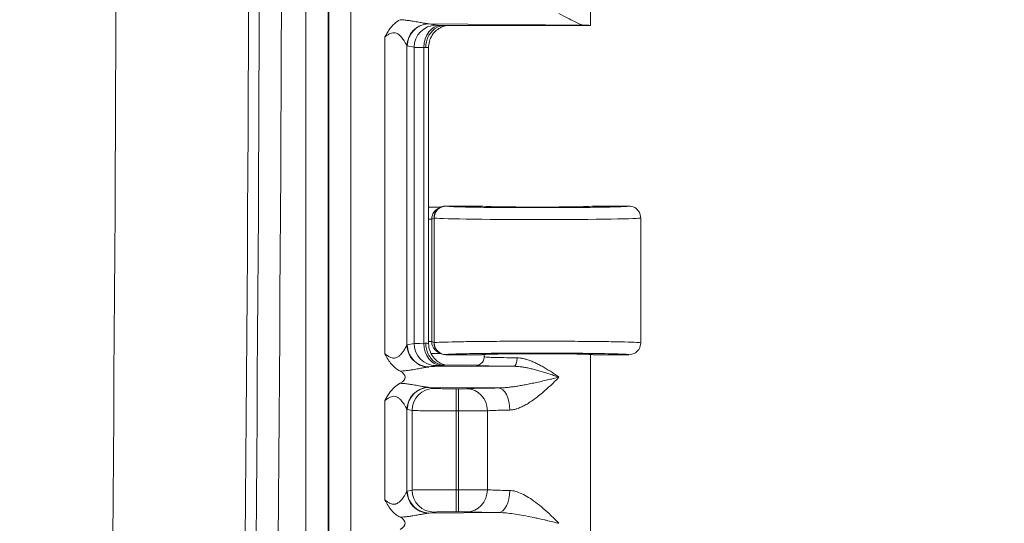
# Model space of a CAD drawing. Header units: inches. Extents: x 0 to 153, y 3 to 96.
# Tile 94 of 132: x 128.27 to 131.17, y 49.61 to 51.09. Entities that reach past the tile are written whole.
import ezdxf

# ---------------------------------------------------------------- set-up
doc = ezdxf.new("R2010")
doc.units = ezdxf.units.IN
doc.header["$LTSCALE"] = 4.5
doc.header["$MEASUREMENT"] = 0
for name, color, linetype, lineweight in [('Dimension (ANSI)', 7, 'Continuous', 9), ('Visible (ANSI)', 7, 'Continuous', 18), ('Visible Narrow (ANSI)', 7, 'Continuous', 5)]:
    doc.layers.add(name, color=color, linetype=linetype, lineweight=lineweight)
doc.styles.add('Note Text (ANSI)', font='arial.ttf')
doc.dimstyles.new('.XXX', dxfattribs={"dimscale": 4.5, "dimtxt": 0.095, "dimasz": 0.125, "dimexe": 0.1875, "dimexo": 0.063, "dimgap": 0.0625, "dimtad": 0, "dimtih": 1, "dimtoh": 1, "dimdec": 3, "dimrnd": 1e-08, "dimzin": 0, "dimdsep": 46, "dimtxsty": 'Note Text (ANSI)', "dimblk": 'Filled-1', "dimcen": 0.09, "dimdle": 0.45, "dimclrd": 256, "dimclre": 256, "dimclrt": 256, "dimadec": 0, "dimazin": 1, "dimtfac": 1.263158, "dimtofl": 0, "dimtmove": 0, "dimatfit": 3, "dimfxl": 1, "dimtolj": 1, "dimtzin": 4, "dimlwd": -1, "dimlwe": -1, "dimarcsym": 0})

# ---------------------------------------------------------------- blocks, each defined once
blk = doc.blocks.new('Filled-1')
at = {"color": 0}
for p, q in [((0, 0), (-1, 0.25)), ((-1, 0.25), (-1, -0.25)), ((-1, 0), (0, 0)), ((-1, -0.25), (0, 0))]:
    blk.add_line(p, q, dxfattribs=at)
at = {"color": 0, "flags": 128}
blk.add_lwpolyline([(-1, -0.25), (0, 0), (-1, 0.25), (-1, -0.25)], dxfattribs=at)
at = {"color": 0}
blk.add_solid([(-1, -0.25), (0, 0), (-1, 0.25), (-1, -0.25)], dxfattribs=at)
blk = doc.blocks.new('*D68')
at = {"layer": 'Defpoints', "color": 0, "transparency": 16777216}
for p in [(128.2716, 63.3379), (128.2716, 41.3129), (133.1091, 41.3129)]:
    blk.add_point(p, dxfattribs=at)
at = {"layer": 'Dimension (ANSI)', "transparency": 16777216}
for p, q in [((128.5551, 63.3379), (133.9529, 63.3379)), ((133.1091, 62.7754), (133.1091, 52.8251)), ((133.1091, 41.8754), (133.1091, 51.8257)), ((128.5551, 41.3129), (133.9529, 41.3129))]:
    blk.add_line(p, q, dxfattribs=at)
at = {"layer": 'Dimension (ANSI)', "transparency": 16777216, "xscale": 0.5625, "yscale": 0.5625, "zscale": 0.5625}
for p, rotation in [((133.1091, 63.3379), 90), ((133.1091, 41.3129), 270)]:
    blk.add_blockref('Filled-1', p, dxfattribs=dict(at, rotation=rotation))
at = {"layer": 'Dimension (ANSI)', "transparency": 16777216, "insert": (132.3842, 52.5438), "char_height": 0.4275, "attachment_point": 1, "style": 'Note Text (ANSI)'}
blk.add_mtext('\\A1;22.03', dxfattribs=at)

msp = doc.modelspace()

# ---------------------------------------------------------------- linework, layer by layer
at = {"layer": 'Visible (ANSI)'}
for p, q in [((129.9504, 51.0754), (129.9504, 51.6075)), ((129.417, 51.0899), (129.417, 51.0899)), ((129.4191, 51.0896), (129.4191, 51.0896)), ((129.4439, 51.0854), (129.4439, 51.0854)), ((129.5223, 51.0754), (129.9504, 51.0754)), ((129.4742, 50.1393), (129.4742, 51.0115)), ((129.4742, 50.5404), (129.4756, 50.5404)), ((129.5096, 50.5405), (129.5027, 50.537)), ((129.5076, 50.539), (129.5077, 50.539)), ((129.5106, 50.5406), (129.5106, 50.5406)), ((129.6304, 50.5441), (129.5252, 50.5441)), ((130.0629, 50.5441), (129.9579, 50.5441)), ((130.0979, 50.5091), (130.0979, 50.1416)), ((129.417, 50.109), (129.417, 50.109)), ((129.4191, 50.1047), (129.4191, 50.1047)), ((129.5027, 50.1138), (129.5096, 50.1103)), ((129.5106, 50.1102), (129.5106, 50.1102)), ((129.5252, 50.1066), (129.6304, 50.1066)), ((129.6379, 50.1004), (129.6379, 50.1075)), ((129.9504, 49.5754), (129.9504, 50.1075)), ((129.9579, 50.1066), (130.0629, 50.1066)), ((129.6129, 50.0754), (129.5223, 50.0754)), ((129.417, 50.0609), (129.417, 50.0609)), ((129.4439, 50.0654), (129.4439, 50.0654)), ((129.417, 50.0199), (129.417, 50.0199)), ((129.4191, 50.0196), (129.4191, 50.0196)), ((129.4439, 50.0154), (129.4439, 50.0154)), ((129.417, 49.679), (129.417, 49.679)), ((129.4191, 49.6747), (129.4191, 49.6747)), ((129.4439, 49.6354), (129.4439, 49.6354)), ((129.417, 49.6309), (129.417, 49.6309))]:
    msp.add_line(p, q, dxfattribs=at)
for centre, major_axis, ratio, start_param, end_param in [((129.7941, 51.0754), (0.1562, 0), 0.017455, 6.275185, 6.772124), ((129.5252, 50.5091), (0, 0.035), 0.999239, 0, 1.570796), ((129.7941, 50.5441), (0.1638, 0), 0.017455, 3.141593, 6.283185), ((129.5252, 50.1416), (0, -0.035), 0.999239, 4.712389, 6.283185), ((129.7941, 50.1066), (0.1638, 0), 0.017455, 0, 3.141593), ((129.3352, 50.0404), (0.0702, 0), 0.412637, 5.621879, 6.945485), ((129.3352, 49.6104), (0.0702, 0), 0.412637, 5.621879, 6.945485)]:
    msp.add_ellipse(centre, major_axis=major_axis, ratio=ratio, start_param=start_param, end_param=end_param, dxfattribs=at)
for points, knots in [([(129.8576, 51.1104), (129.8733, 51.1025), (129.8905, 51.0931), (129.9138, 51.0816), (129.9247, 51.0769), (129.9321, 51.0767)], [0.0000001, 0.0000001, 0.0000001, 0.0000001, 0.1445086, 0.1445086, 0.2629399, 0.2629399, 0.2629399, 0.2629399]), ([(129.3458, 51.0418), (129.3461, 51.0424), (129.3464, 51.043), (129.3467, 51.0435), (129.3488, 51.0475), (129.351, 51.0514), (129.3532, 51.0552), (129.3557, 51.0593), (129.3583, 51.0633), (129.3613, 51.0673), (129.3619, 51.0681), (129.3626, 51.069), (129.3633, 51.0698), (129.3663, 51.0736), (129.3697, 51.0773), (129.3735, 51.0807), (129.3785, 51.0852), (129.3842, 51.0892), (129.3906, 51.0926)], [0, 0, 0, 0, 0.0298685, 0.0298685, 0.0298685, 0.2316524, 0.2316524, 0.2316524, 0.4514302, 0.4514302, 0.4514302, 0.5, 0.5, 0.5, 0.7151938, 0.7151938, 0.7151938, 1, 1, 1, 1]), ([(129.4658, 51.0104), (129.4658, 51.0218), (129.4684, 51.0332), (129.4734, 51.043), (129.4783, 51.0527), (129.4854, 51.0609), (129.4939, 51.0666), (129.5025, 51.0723), (129.5126, 51.0754), (129.5223, 51.0754)], [0, 0, 0, 0, 0.3333333, 0.3333333, 0.3333333, 0.6666667, 0.6666667, 0.6666667, 1, 1, 1, 1]), ([(129.5279, 51.0754), (129.5269, 51.0752), (129.5256, 51.075), (129.5229, 51.0743), (129.5215, 51.074), (129.5181, 51.073), (129.5161, 51.0722), (129.5108, 51.07), (129.5075, 51.0683), (129.4997, 51.0634), (129.4952, 51.0596), (129.4868, 51.0505), (129.483, 51.0447), (129.4773, 51.0323), (129.4754, 51.0255), (129.4744, 51.0163), (129.4742, 51.0139), (129.4742, 51.0115)], [0.1318312, 0.1318312, 0.1318312, 0.1318312, 0.1457618, 0.1457618, 0.1578682, 0.1578682, 0.1748023, 0.1748023, 0.202833, 0.202833, 0.2464071, 0.2464071, 0.2978662, 0.2978662, 0.3504103, 0.3504103, 0.3686126, 0.3686126, 0.3686126, 0.3686126]), ([(129.4756, 50.5404), (129.4791, 50.5404), (129.4826, 50.5404), (129.4898, 50.5404), (129.4935, 50.5404), (129.5013, 50.5405), (129.506, 50.5406), (129.5099, 50.5406)], [-0.05175874, -0.05175874, -0.05175874, -0.05175874, -0.04080954, -0.04080954, -0.02837604, -0.02837604, -0.01327752, -0.01327752, -0.01327752, -0.01327752]), ([(130.0629, 50.5441), (130.069, 50.5441), (130.0751, 50.5425), (130.0804, 50.5394), (130.0857, 50.5364), (130.0901, 50.5319), (130.0932, 50.5266), (130.0962, 50.5213), (130.0979, 50.5152), (130.0979, 50.5091)], [0, 0, 0, 0, 0.333333, 0.333333, 0.333333, 0.666667, 0.666667, 0.666667, 1, 1, 1, 1]), ([(129.4658, 50.1404), (129.4658, 50.1291), (129.4683, 50.1178), (129.4733, 50.108), (129.4782, 50.0981), (129.4856, 50.0897), (129.4941, 50.0841), (129.5026, 50.0784), (129.5122, 50.0754), (129.5223, 50.0754)], [0, 0, 0, 0, 0.333333, 0.333333, 0.333333, 0.666667, 0.666667, 0.666667, 1, 1, 1, 1]), ([(129.4742, 50.1393), (129.4742, 50.1323), (129.4754, 50.1252), (129.4799, 50.112), (129.4832, 50.1057), (129.4915, 50.0947), (129.4965, 50.0898), (129.5049, 50.084), (129.5078, 50.0823), (129.5136, 50.0795), (129.5164, 50.0784), (129.5211, 50.0769), (129.5229, 50.0764), (129.5254, 50.0758), (129.5263, 50.0757), (129.5273, 50.0755), (129.5276, 50.0754), (129.5279, 50.0754)], [0, 0, 0, 0, 0.0535076, 0.0535076, 0.1061106, 0.1061106, 0.1586962, 0.1586962, 0.1843358, 0.1843358, 0.2080063, 0.2080063, 0.2241532, 0.2241532, 0.2327129, 0.2327129, 0.2367123, 0.2367123, 0.2367123, 0.2367123]), ([(130.0979, 50.1416), (130.0979, 50.1355), (130.0962, 50.1294), (130.0932, 50.1241), (130.0917, 50.1215), (130.0897, 50.119), (130.0876, 50.1169), (130.0855, 50.1148), (130.083, 50.1129), (130.0804, 50.1113), (130.0751, 50.1083), (130.069, 50.1066), (130.0629, 50.1066)], [0, 0, 0, 0, 0.333333, 0.333333, 0.333333, 0.50007, 0.50007, 0.50007, 0.666667, 0.666667, 0.666667, 1, 1, 1, 1]), ([(129.3905, 50.0582), (129.381, 50.0633), (129.3725, 50.0701), (129.3652, 50.0787), (129.3579, 50.0872), (129.3518, 50.0975), (129.3458, 50.109)], [0, 0, 0, 0, 0.5, 0.5, 0.5, 1, 1, 1, 1]), ([(129.5099, 50.1102), (129.5058, 50.1102), (129.5016, 50.1103), (129.4936, 50.1103), (129.4899, 50.1104), (129.4844, 50.1104), (129.4827, 50.1104), (129.481, 50.1104)], [-0.09532597, -0.09532597, -0.09532597, -0.09532597, -0.05709519, -0.05709519, -0.02672768, -0.02672768, -0.01370059, -0.01370059, -0.01370059, -0.01370059]), ([(129.6129, 50.0754), (129.6172, 50.0754), (129.6216, 50.0766), (129.6254, 50.0787), (129.629, 50.0808), (129.6321, 50.0839), (129.6343, 50.0874)], [0, 0, 0, 0, 0.3333333, 0.3333333, 0.3333333, 0.6523027, 0.6523027, 0.6523027, 0.6523027]), ([(129.3458, 49.9718), (129.3461, 49.9724), (129.3464, 49.973), (129.3467, 49.9735), (129.3488, 49.9775), (129.351, 49.9814), (129.3532, 49.9852), (129.3557, 49.9893), (129.3583, 49.9933), (129.3613, 49.9973), (129.3619, 49.9981), (129.3626, 49.999), (129.3633, 49.9998), (129.3663, 50.0036), (129.3697, 50.0073), (129.3735, 50.0107), (129.3785, 50.0152), (129.3842, 50.0192), (129.3906, 50.0226)], [0, 0, 0, 0, 0.0298666, 0.0298666, 0.0298666, 0.2316409, 0.2316409, 0.2316409, 0.4514141, 0.4514141, 0.4514141, 0.5, 0.5, 0.5, 0.7151814, 0.7151814, 0.7151814, 1, 1, 1, 1]), ([(129.3905, 49.6282), (129.381, 49.6333), (129.3725, 49.6401), (129.3652, 49.6487), (129.3579, 49.6572), (129.3518, 49.6675), (129.3458, 49.679)], [0, 0, 0, 0, 0.5, 0.5, 0.5, 1, 1, 1, 1])]:
    msp.add_open_spline(points, degree=3, knots=knots, dxfattribs=at)
for points in [[(129.5077, 50.1117), (129.5077, 50.1117), (129.5077, 50.1117), (129.5076, 50.1117)], [(129.6369, 50.0935), (129.6375, 50.0955), (129.6378, 50.0975), (129.6379, 50.0995)], [(129.6379, 50.1004), (129.6379, 50.1004), (129.6379, 50.1004), (129.6379, 50.1004)], [(129.6379, 50.0995), (129.6379, 50.0998), (129.6379, 50.1001), (129.6379, 50.1004)], [(129.6343, 50.0874), (129.6354, 50.0893), (129.6363, 50.0914), (129.6369, 50.0935)]]:
    msp.add_open_spline(points, degree=3, dxfattribs=at)
at = {"layer": 'Visible Narrow (ANSI)'}
for p, q in [((129.1804, 42.3646), (129.1804, 62.2862)), ((129.2454, 42.3646), (129.2454, 62.2862)), ((129.1134, 62.2844), (129.1134, 42.3664)), ((129.1784, 62.2844), (129.1784, 42.3664)), ((129.9321, 51.0767), (129.4761, 51.0803)), ((129.4761, 51.0803), (129.4962, 51.0763)), ((129.3458, 51.0418), (129.3458, 50.109)), ((129.4106, 51.0158), (129.4106, 50.135)), ((129.4114, 51.0153), (129.4315, 51.0113)), ((129.4315, 51.0113), (129.4315, 50.1395)), ((129.4598, 51.0107), (129.4598, 50.1401)), ((129.5255, 50.544), (129.5252, 50.5441)), ((129.4833, 50.5057), (129.4742, 50.5057)), ((129.4902, 50.5091), (129.4833, 50.5057)), ((129.4833, 50.1451), (129.4833, 50.5057)), ((129.4906, 50.509), (129.4902, 50.5091)), ((129.4906, 50.509), (129.4906, 50.1418)), ((129.4114, 50.1355), (129.4315, 50.1395)), ((129.4833, 50.1451), (129.4742, 50.1451)), ((129.4833, 50.1451), (129.4902, 50.1416)), ((129.4902, 50.1416), (129.4906, 50.1418)), ((129.5252, 50.1066), (129.5255, 50.1068)), ((129.4761, 50.0705), (129.4962, 50.0745)), ((129.4761, 50.0705), (129.7251, 50.0725)), ((129.6792, 50.0087), (129.4761, 50.0103)), ((129.4761, 50.0103), (129.4904, 50.0075)), ((129.5551, 49.9414), (129.5551, 50.0064)), ((129.5551, 50.0064), (129.5626, 50.0064)), ((129.5626, 49.9414), (129.5626, 50.0064)), ((129.3458, 49.9718), (129.3458, 49.679)), ((129.4106, 49.9458), (129.4106, 49.705)), ((129.4114, 49.9453), (129.4256, 49.9425)), ((129.4256, 49.9425), (129.4256, 49.7083)), ((129.5551, 49.9414), (129.5551, 49.7094)), ((129.5551, 49.9414), (129.5626, 49.9414)), ((129.5626, 49.9414), (129.5626, 49.7094)), ((129.4114, 49.7055), (129.4256, 49.7083)), ((129.5551, 49.7094), (129.5626, 49.7094)), ((129.5551, 49.6444), (129.5551, 49.7094)), ((129.5626, 49.6444), (129.5626, 49.7094)), ((129.4761, 49.6405), (129.4904, 49.6433)), ((129.4761, 49.6405), (129.6792, 49.6421)), ((129.5551, 49.6444), (129.5626, 49.6444))]:
    msp.add_line(p, q, dxfattribs=at)
for radius in [319.9569, 320.3469, 320.3784, 320.4434]:
    msp.add_arc((-191.3998, 52.3254), radius, 358.624571, 1.375429, dxfattribs=at)
for centre, major_axis, ratio, start_param, end_param in [((129.4753, 51.0158), (0.0468, 0.0451), 0.992154, 0.841753, 2.370204), ((129.4761, 51.0153), (0.0127, 0.0637), 0.996044, 0.197689, 1.766964), ((129.4774, 51.1335), (-0.0012, -0.0532), 0.908679, 6.219099, 6.281748), ((129.4962, 51.0113), (0.0127, 0.0637), 0.996044, 0.197683, 1.766962), ((129.5104, 51.0107), (0.0014, 0.065), 0.777979, 0.027761, 1.587613), ((129.4115, 51.1404), (0, -0.1251), 0.08715, 6.193125, 6.265792), ((129.561, 51.0114), (-0.13, 0), 0.008725, 0.087251, 0.679208), ((129.4093, 51.0093), (0.0649, 0), 0.034645, 0.516406, 0.679082), ((129.5255, 50.509), (0.0156, 0.0313), 0.999239, 0.46383, 2.034018), ((129.7941, 50.5091), (-0.3038, 0), 0.015443, 0.034907, 3.141593), ((129.4753, 50.135), (-0.0468, 0.0451), 0.992154, 0.771406, 2.29985), ((129.4761, 50.1355), (0.0127, -0.0637), 0.996044, 4.516222, 6.085497), ((129.561, 50.1394), (-0.13, 0), 0.008726, 5.603966, 6.195927), ((129.4962, 50.1395), (0.0127, -0.0637), 0.996044, 4.516222, 6.085496), ((129.4093, 50.1415), (0.0649, 0), 0.034688, 5.604124, 5.766803), ((129.5104, 50.1401), (0.0014, -0.065), 0.777979, 4.695572, 6.255426), ((129.5256, 50.1418), (0.0156, -0.0313), 0.999239, 4.249159, 5.818936), ((129.7251, 50.0974), (-0.0002, -0.025), 0.380981, 0.018875, 1.573531), ((129.4753, 49.9458), (0.0468, 0.0451), 0.992154, 0.841753, 2.370204), ((129.4761, 49.9453), (0.0127, 0.0637), 0.996044, 0.197689, 1.766964), ((129.4774, 50.0635), (-0.0012, -0.0532), 0.90868, 6.219099, 6.281748), ((129.6792, 49.9437), (-0.0007, 0.065), 0.519437, 4.706878, 6.262761), ((129.4904, 49.9425), (0.0127, 0.0637), 0.996044, 0.19769, 1.766964), ((129.5626, 50.0069), (0.025, 0), 0.017456, 4.712414, 5.936139), ((129.5861, 49.9417), (-0.0031, 0.0649), 0.940262, 4.66704, 6.23191), ((129.4115, 50.0704), (0, -0.1251), 0.08715, 6.193125, 6.265792), ((129.5626, 49.9419), (0.09, 0), 0.004848, 4.712397, 5.936172), ((129.4753, 49.705), (-0.0468, 0.0451), 0.992154, 0.771406, 2.29985), ((129.4761, 49.7055), (0.0127, -0.0637), 0.996044, 4.516222, 6.085497), ((129.5551, 49.7082), (-0.13, 0), 0.008727, 4.712402, 6.195919), ((129.4904, 49.7083), (0.0127, -0.0637), 0.996044, 4.516222, 6.085496), ((129.5861, 49.7091), (-0.0031, -0.0649), 0.940262, 0.051282, 1.616122), ((129.6792, 49.7071), (-0.0007, -0.065), 0.519512, 0.020338, 1.576249)]:
    msp.add_ellipse(centre, major_axis=major_axis, ratio=ratio, start_param=start_param, end_param=end_param, dxfattribs=at)
for points, knots in [([(129.3906, 51.0926), (129.3956, 51.0923), (129.4003, 51.0919), (129.4049, 51.0914), (129.4094, 51.0909), (129.4137, 51.0904), (129.4176, 51.0898), (129.4216, 51.0893), (129.4252, 51.0887), (129.4285, 51.0881), (129.4318, 51.0876), (129.4348, 51.0871), (129.4376, 51.0866), (129.4404, 51.0861), (129.443, 51.0856), (129.4455, 51.0851), (129.4479, 51.0847), (129.4501, 51.0843), (129.4522, 51.0839), (129.4542, 51.0835), (129.4561, 51.0831), (129.4579, 51.0828), (129.4597, 51.0825), (129.4613, 51.0822), (129.4627, 51.082), (129.4642, 51.0817), (129.4656, 51.0815), (129.4668, 51.0813), (129.4681, 51.0811), (129.4692, 51.0809), (129.4702, 51.0808), (129.4713, 51.0807), (129.4722, 51.0806), (129.4731, 51.0805)], [0.0000007, 0.0000007, 0.0000007, 0.0000007, 0.0909091, 0.0909091, 0.0909091, 0.1818182, 0.1818182, 0.1818182, 0.2727273, 0.2727273, 0.2727273, 0.3636364, 0.3636364, 0.3636364, 0.4545455, 0.4545455, 0.4545455, 0.5454545, 0.5454545, 0.5454545, 0.6363636, 0.6363636, 0.6363636, 0.7272727, 0.7272727, 0.7272727, 0.8181818, 0.8181818, 0.8181818, 0.9090909, 0.9090909, 0.9090909, 1, 1, 1, 1]), ([(129.3458, 51.0418), (129.3484, 51.0437), (129.3509, 51.0455), (129.3534, 51.0472), (129.3559, 51.0488), (129.3585, 51.0503), (129.361, 51.0515), (129.3635, 51.0526), (129.366, 51.0535), (129.3686, 51.0539), (129.3711, 51.0543), (129.3737, 51.0543), (129.3762, 51.0538), (129.3786, 51.0533), (129.3811, 51.0522), (129.3833, 51.0509), (129.3856, 51.0495), (129.3877, 51.0479), (129.3896, 51.0461), (129.3915, 51.0443), (129.3932, 51.0425), (129.3947, 51.0407), (129.3962, 51.0389), (129.3976, 51.0372), (129.3988, 51.0355), (129.4, 51.0339), (129.4011, 51.0323), (129.402, 51.0308), (129.403, 51.0294), (129.4038, 51.028), (129.4046, 51.0267), (129.4054, 51.0255), (129.406, 51.0243), (129.4066, 51.0233), (129.4072, 51.0222), (129.4077, 51.0213), (129.4082, 51.0205), (129.4086, 51.0197), (129.409, 51.019), (129.4093, 51.0183), (129.4096, 51.0177), (129.4099, 51.0172), (129.4101, 51.0168), (129.4103, 51.0164), (129.4105, 51.016), (129.4106, 51.0158)], [0, 0, 0, 0, 0.0666667, 0.0666667, 0.0666667, 0.1333333, 0.1333333, 0.1333333, 0.2, 0.2, 0.2, 0.2666667, 0.2666667, 0.2666667, 0.3333333, 0.3333333, 0.3333333, 0.4, 0.4, 0.4, 0.4666667, 0.4666667, 0.4666667, 0.5333333, 0.5333333, 0.5333333, 0.6, 0.6, 0.6, 0.6666667, 0.6666667, 0.6666667, 0.7333333, 0.7333333, 0.7333333, 0.8, 0.8, 0.8, 0.8666667, 0.8666667, 0.8666667, 0.9333333, 0.9333333, 0.9333333, 1, 1, 1, 1]), ([(129.4962, 51.0763), (129.4968, 51.0762), (129.4982, 51.0761), (129.5003, 51.076), (129.5004, 51.076), (129.5006, 51.076), (129.5007, 51.076), (129.503, 51.0759), (129.5062, 51.0758), (129.5104, 51.0757)], [0, 0, 0, 0, 0.4747361, 0.4747361, 0.4747361, 0.5, 0.5, 0.5, 1, 1, 1, 1]), ([(129.4658, 51.0104), (129.4686, 51.0106), (129.4728, 51.0109), (129.4742, 51.0113), (129.4742, 51.0115)], [0, 0, 0, 0, 0.5, 0.9673261, 0.9673261, 0.9673261, 0.9673261]), ([(129.4833, 50.5057), (129.4833, 50.5075), (129.4836, 50.5114), (129.4852, 50.5176), (129.4882, 50.5239), (129.4928, 50.5301), (129.4981, 50.5345), (129.5017, 50.5365), (129.5027, 50.537)], [0, 0, 0, 0, 0.1428571, 0.2857143, 0.4285714, 0.5714286, 0.7142857, 0.7661053, 0.7661053, 0.7661053, 0.7661053]), ([(130.0629, 50.5441), (130.0629, 50.5438), (130.0609, 50.5435), (130.0568, 50.5431), (130.0553, 50.543), (130.0535, 50.5429), (130.0515, 50.5428), (130.045, 50.5424), (130.0359, 50.542), (130.0243, 50.5417), (130.0222, 50.5416), (130.0201, 50.5416), (130.0179, 50.5415), (130.0038, 50.5412), (129.9866, 50.5408), (129.967, 50.5405), (129.9664, 50.5405), (129.9657, 50.5405), (129.9651, 50.5405), (129.9447, 50.5402), (129.9219, 50.54), (129.8975, 50.5398), (129.8954, 50.5398), (129.8932, 50.5398), (129.8911, 50.5398), (129.8686, 50.5396), (129.845, 50.5395), (129.8211, 50.5395), (129.8156, 50.5395), (129.8102, 50.5394), (129.8047, 50.5394), (129.7838, 50.5394), (129.7628, 50.5395), (129.7423, 50.5395), (129.7339, 50.5396), (129.7255, 50.5396), (129.7173, 50.5396), (129.7002, 50.5397), (129.6836, 50.5398), (129.6678, 50.54), (129.6574, 50.5401), (129.6474, 50.5402), (129.6379, 50.5403), (129.626, 50.5405), (129.6149, 50.5406), (129.6047, 50.5408), (129.5943, 50.541), (129.5849, 50.5412), (129.5766, 50.5414), (129.5703, 50.5415), (129.5645, 50.5417), (129.5595, 50.5418), (129.5515, 50.5421), (129.5452, 50.5423), (129.5403, 50.5426), (129.538, 50.5427), (129.536, 50.5428), (129.5342, 50.5429), (129.5299, 50.5432), (129.5274, 50.5435), (129.5262, 50.5438), (129.5259, 50.5438), (129.5257, 50.5439), (129.5255, 50.544)], [0, 0, 0, 0, 0.0661777, 0.0661777, 0.0661777, 0.0909091, 0.0909091, 0.0909091, 0.1681587, 0.1681587, 0.1681587, 0.1818182, 0.1818182, 0.1818182, 0.269862, 0.269862, 0.269862, 0.2727273, 0.2727273, 0.2727273, 0.3636364, 0.3636364, 0.3636364, 0.3715853, 0.3715853, 0.3715853, 0.4545455, 0.4545455, 0.4545455, 0.4733454, 0.4733454, 0.4733454, 0.5454545, 0.5454545, 0.5454545, 0.5749069, 0.5749069, 0.5749069, 0.6363636, 0.6363636, 0.6363636, 0.6767631, 0.6767631, 0.6767631, 0.7272727, 0.7272727, 0.7272727, 0.778755, 0.778755, 0.778755, 0.8181818, 0.8181818, 0.8181818, 0.88, 0.88, 0.88, 0.9090909, 0.9090909, 0.9090909, 0.98157, 0.98157, 0.98157, 1, 1, 1, 1]), ([(129.3458, 50.109), (129.3463, 50.1086), (129.3468, 50.1082), (129.3473, 50.1079), (129.3506, 50.1055), (129.3536, 50.1033), (129.3567, 50.1015), (129.3576, 50.101), (129.3585, 50.1005), (129.3594, 50.1001), (129.3621, 50.0987), (129.3647, 50.0977), (129.3672, 50.0972), (129.3684, 50.0969), (129.3696, 50.0967), (129.3708, 50.0966), (129.3728, 50.0965), (129.3746, 50.0966), (129.3764, 50.097), (129.3777, 50.0973), (129.3789, 50.0977), (129.3801, 50.0982), (129.3814, 50.0988), (129.3826, 50.0995), (129.3838, 50.1002), (129.3851, 50.101), (129.3863, 50.1019), (129.3874, 50.1028), (129.3882, 50.1034), (129.389, 50.1041), (129.3897, 50.1048), (129.391, 50.106), (129.3921, 50.1071), (129.3932, 50.1083), (129.3937, 50.1088), (129.3941, 50.1094), (129.3946, 50.1099), (129.3957, 50.1112), (129.3968, 50.1126), (129.3978, 50.1139), (129.398, 50.1142), (129.3982, 50.1145), (129.3985, 50.1148), (129.3996, 50.1163), (129.4005, 50.1177), (129.4014, 50.119), (129.4015, 50.1192), (129.4016, 50.1193), (129.4017, 50.1194), (129.4026, 50.1209), (129.4035, 50.1222), (129.4043, 50.1235), (129.405, 50.1248), (129.4057, 50.1259), (129.4064, 50.127), (129.4064, 50.1272), (129.4065, 50.1273), (129.4066, 50.1274), (129.4071, 50.1284), (129.4076, 50.1292), (129.408, 50.13), (129.4081, 50.1302), (129.4082, 50.1304), (129.4083, 50.1306), (129.4087, 50.1312), (129.4089, 50.1318), (129.4092, 50.1323), (129.4093, 50.1325), (129.4094, 50.1327), (129.4095, 50.1329), (129.4097, 50.1333), (129.4099, 50.1336), (129.4101, 50.1339), (129.4102, 50.1341), (129.4103, 50.1343), (129.4103, 50.1345), (129.4104, 50.1347), (129.4105, 50.1348), (129.4106, 50.135)], [0, 0, 0, 0, 0.009557, 0.009557, 0.009557, 0.0714286, 0.0714286, 0.0714286, 0.0895597, 0.0895597, 0.0895597, 0.1428571, 0.1428571, 0.1428571, 0.1687848, 0.1687848, 0.1687848, 0.2142857, 0.2142857, 0.2142857, 0.2482034, 0.2482034, 0.2482034, 0.2857143, 0.2857143, 0.2857143, 0.3274285, 0.3274285, 0.3274285, 0.3571429, 0.3571429, 0.3571429, 0.4066429, 0.4066429, 0.4066429, 0.4285714, 0.4285714, 0.4285714, 0.4859161, 0.4859161, 0.4859161, 0.5, 0.5, 0.5, 0.5651615, 0.5651615, 0.5651615, 0.5714286, 0.5714286, 0.5714286, 0.6428571, 0.6428571, 0.6428571, 0.7142857, 0.7142857, 0.7142857, 0.72364, 0.72364, 0.72364, 0.7857143, 0.7857143, 0.7857143, 0.8029065, 0.8029065, 0.8029065, 0.8571429, 0.8571429, 0.8571429, 0.8821476, 0.8821476, 0.8821476, 0.9285714, 0.9285714, 0.9285714, 0.9614561, 0.9614561, 0.9614561, 1, 1, 1, 1]), ([(129.4106, 50.135), (129.4107, 50.1351), (129.411, 50.1353), (129.4112, 50.1354), (129.4114, 50.1355)], [0.0000001, 0.0000001, 0.0000001, 0.0000001, 0.5, 1, 1, 1, 1]), ([(129.4742, 50.1393), (129.4742, 50.1395), (129.4728, 50.1399), (129.4686, 50.1402), (129.4658, 50.1404)], [0.0327045, 0.0327045, 0.0327045, 0.0327045, 0.5, 1, 1, 1, 1]), ([(129.5027, 50.1138), (129.5019, 50.1142), (129.499, 50.1158), (129.494, 50.1195), (129.4885, 50.1261), (129.4844, 50.1347), (129.4833, 50.1415), (129.4833, 50.1451)], [0.3720059, 0.3720059, 0.3720059, 0.3720059, 0.4285714, 0.5714286, 0.7142857, 0.8571429, 1, 1, 1, 1]), ([(129.5255, 50.1068), (129.5259, 50.107), (129.527, 50.1072), (129.5288, 50.1074), (129.5311, 50.1076), (129.5343, 50.1079), (129.5387, 50.1081), (129.543, 50.1083), (129.5484, 50.1086), (129.5547, 50.1088), (129.5599, 50.109), (129.5658, 50.1091), (129.5722, 50.1093), (129.5815, 50.1095), (129.5919, 50.1098), (129.6035, 50.11), (129.6098, 50.1101), (129.6164, 50.1102), (129.6234, 50.1103), (129.6379, 50.1105), (129.6537, 50.1107), (129.6704, 50.1108), (129.6762, 50.1109), (129.6821, 50.1109), (129.688, 50.111), (129.7076, 50.1111), (129.7282, 50.1112), (129.7492, 50.1113), (129.7531, 50.1113), (129.7571, 50.1113), (129.7611, 50.1113), (129.7847, 50.1114), (129.8087, 50.1114), (129.8322, 50.1113), (129.8338, 50.1113), (129.8353, 50.1113), (129.8368, 50.1113), (129.8618, 50.1112), (129.8863, 50.1111), (129.9092, 50.1109), (129.91, 50.1109), (129.9108, 50.1109), (129.9116, 50.1109), (129.9336, 50.1107), (129.9541, 50.1104), (129.9723, 50.1102), (129.9749, 50.1101), (129.9774, 50.1101), (129.9798, 50.11), (129.9957, 50.1098), (130.0097, 50.1095), (130.0214, 50.1092), (130.0245, 50.1091), (130.0275, 50.109), (130.0303, 50.1089), (130.0396, 50.1086), (130.047, 50.1083), (130.0524, 50.1079), (130.0547, 50.1078), (130.0566, 50.1077), (130.0582, 50.1075), (130.0613, 50.1072), (130.0629, 50.1069), (130.0629, 50.1066)], [0, 0, 0, 0, 0.0404823, 0.0404823, 0.0404823, 0.0909091, 0.0909091, 0.0909091, 0.1408952, 0.1408952, 0.1408952, 0.1818182, 0.1818182, 0.1818182, 0.2405294, 0.2405294, 0.2405294, 0.2727273, 0.2727273, 0.2727273, 0.3402922, 0.3402922, 0.3402922, 0.3636364, 0.3636364, 0.3636364, 0.4400719, 0.4400719, 0.4400719, 0.4545455, 0.4545455, 0.4545455, 0.5398613, 0.5398613, 0.5398613, 0.5454545, 0.5454545, 0.5454545, 0.6363636, 0.6363636, 0.6363636, 0.6396598, 0.6396598, 0.6396598, 0.7272727, 0.7272727, 0.7272727, 0.739467, 0.739467, 0.739467, 0.8181818, 0.8181818, 0.8181818, 0.8392196, 0.8392196, 0.8392196, 0.9090909, 0.9090909, 0.9090909, 0.9393164, 0.9393164, 0.9393164, 1, 1, 1, 1]), ([(129.6379, 50.1004), (129.6379, 50.1001), (129.6425, 50.0994), (129.6625, 50.0986), (129.6937, 50.0979), (129.7204, 50.0976), (129.7346, 50.0974)], [0.0005234, 0.0005234, 0.0005234, 0.0005234, 0.25, 0.5, 0.75, 1, 1, 1, 1]), ([(129.7346, 50.0974), (129.7374, 50.0974), (129.7404, 50.0972), (129.7435, 50.0968), (129.7466, 50.0965), (129.7497, 50.0959), (129.7531, 50.0952), (129.7564, 50.0944), (129.7598, 50.0935), (129.7634, 50.0924), (129.767, 50.0913), (129.7707, 50.09), (129.7746, 50.0885), (129.7784, 50.087), (129.7824, 50.0853), (129.7864, 50.0835), (129.7904, 50.0817), (129.7944, 50.0797), (129.7985, 50.0775), (129.8026, 50.0754), (129.8068, 50.0731), (129.8109, 50.0708), (129.815, 50.0684), (129.8191, 50.066), (129.8232, 50.0635), (129.8272, 50.061), (129.8313, 50.0584), (129.8352, 50.0558), (129.8391, 50.0532), (129.843, 50.0506), (129.8467, 50.048), (129.8505, 50.0455), (129.8541, 50.0429), (129.8576, 50.0404)], [0.0000002, 0.0000002, 0.0000002, 0.0000002, 0.0909091, 0.0909091, 0.0909091, 0.1818182, 0.1818182, 0.1818182, 0.2727273, 0.2727273, 0.2727273, 0.3636364, 0.3636364, 0.3636364, 0.4545455, 0.4545455, 0.4545455, 0.5454545, 0.5454545, 0.5454545, 0.6363636, 0.6363636, 0.6363636, 0.7272727, 0.7272727, 0.7272727, 0.8181818, 0.8181818, 0.8181818, 0.9090909, 0.9090909, 0.9090909, 1, 1, 1, 1]), ([(129.3905, 50.0582), (129.3957, 50.0585), (129.4054, 50.0593), (129.4174, 50.0609), (129.4278, 50.0625), (129.4367, 50.064), (129.4445, 50.0655), (129.4512, 50.0667), (129.4571, 50.0678), (129.4622, 50.0687), (129.4665, 50.0695), (129.4702, 50.07), (129.4722, 50.0702), (129.4731, 50.0703)], [0, 0, 0, 0, 0.0909091, 0.1818182, 0.2727273, 0.3636364, 0.4545455, 0.5454545, 0.6363636, 0.7272727, 0.8181818, 0.9090909, 0.999999, 0.999999, 0.999999, 0.999999]), ([(129.4962, 50.0745), (129.4964, 50.0745), (129.4967, 50.0746), (129.4972, 50.0746), (129.4977, 50.0747), (129.4983, 50.0747), (129.499, 50.0747), (129.4997, 50.0748), (129.5006, 50.0748), (129.5017, 50.0749), (129.5028, 50.0749), (129.504, 50.0749), (129.5055, 50.075), (129.5069, 50.075), (129.5085, 50.0751), (129.5104, 50.0751)], [0, 0, 0, 0, 0.2, 0.2, 0.2, 0.4, 0.4, 0.4, 0.6, 0.6, 0.6, 0.8, 0.8, 0.8, 1, 1, 1, 1]), ([(129.5104, 50.0751), (129.5126, 50.0752), (129.5164, 50.0753), (129.5207, 50.0753), (129.5223, 50.0754)], [0, 0, 0, 0, 0.5, 0.9999904, 0.9999904, 0.9999904, 0.9999904]), ([(129.6129, 50.0754), (129.6128, 50.0751), (129.6179, 50.0745), (129.641, 50.0736), (129.6774, 50.0729), (129.7079, 50.0726), (129.7251, 50.0725)], [0, 0, 0, 0, 0.25, 0.5, 0.75, 0.9999993, 0.9999993, 0.9999993, 0.9999993]), ([(129.7251, 50.0725), (129.7279, 50.0724), (129.7309, 50.0723), (129.734, 50.0721), (129.7371, 50.0719), (129.7403, 50.0716), (129.7437, 50.0712), (129.7471, 50.0708), (129.7506, 50.0703), (129.7544, 50.0697), (129.7581, 50.0691), (129.762, 50.0683), (129.766, 50.0675), (129.77, 50.0667), (129.7742, 50.0658), (129.7785, 50.0647), (129.7827, 50.0637), (129.7871, 50.0626), (129.7915, 50.0614), (129.796, 50.0602), (129.8005, 50.0589), (129.805, 50.0576), (129.8095, 50.0563), (129.814, 50.0549), (129.8185, 50.0535), (129.8231, 50.0521), (129.8276, 50.0506), (129.832, 50.0491), (129.8364, 50.0477), (129.8408, 50.0462), (129.8451, 50.0447), (129.8493, 50.0433), (129.8535, 50.0418), (129.8576, 50.0404)], [0, 0, 0, 0, 0.0909091, 0.0909091, 0.0909091, 0.1818182, 0.1818182, 0.1818182, 0.2727273, 0.2727273, 0.2727273, 0.3636364, 0.3636364, 0.3636364, 0.4545455, 0.4545455, 0.4545455, 0.5454545, 0.5454545, 0.5454545, 0.6363636, 0.6363636, 0.6363636, 0.7272727, 0.7272727, 0.7272727, 0.8181818, 0.8181818, 0.8181818, 0.9090909, 0.9090909, 0.9090909, 1, 1, 1, 1]), ([(129.6792, 50.0087), (129.6818, 50.0087), (129.6847, 50.0088), (129.6878, 50.0089), (129.6908, 50.009), (129.6941, 50.0092), (129.6975, 50.0095), (129.701, 50.0098), (129.7046, 50.0101), (129.7084, 50.0105), (129.7122, 50.011), (129.7162, 50.0115), (129.7204, 50.012), (129.7245, 50.0126), (129.7288, 50.0132), (129.7333, 50.0139), (129.7378, 50.0146), (129.7425, 50.0154), (129.7474, 50.0163), (129.7523, 50.0172), (129.7573, 50.0181), (129.7626, 50.0191), (129.7679, 50.0201), (129.7733, 50.0212), (129.779, 50.0224), (129.7846, 50.0235), (129.7905, 50.0248), (129.7965, 50.0261), (129.8026, 50.0274), (129.8089, 50.0289), (129.8154, 50.0304), (129.821, 50.0316), (129.8267, 50.033), (129.8326, 50.0344), (129.8336, 50.0346), (129.8347, 50.0349), (129.8357, 50.0351), (129.8416, 50.0365), (129.8477, 50.038), (129.854, 50.0395), (129.8552, 50.0398), (129.8564, 50.0401), (129.8576, 50.0404)], [0, 0, 0, 0, 0.083333, 0.083333, 0.083333, 0.166667, 0.166667, 0.166667, 0.25, 0.25, 0.25, 0.333333, 0.333333, 0.333333, 0.416667, 0.416667, 0.416667, 0.5, 0.5, 0.5, 0.583333, 0.583333, 0.583333, 0.666667, 0.666667, 0.666667, 0.75, 0.75, 0.75, 0.833333, 0.833333, 0.833333, 0.904288, 0.904288, 0.904288, 0.916667, 0.916667, 0.916667, 0.986789, 0.986789, 0.986789, 1, 1, 1, 1]), ([(129.713, 49.9437), (129.7158, 49.9437), (129.7187, 49.944), (129.7219, 49.9445), (129.7251, 49.9451), (129.7284, 49.9459), (129.7319, 49.9469), (129.7354, 49.948), (129.739, 49.9493), (129.7428, 49.9509), (129.7465, 49.9524), (129.7504, 49.9543), (129.7544, 49.9564), (129.7585, 49.9585), (129.7626, 49.9608), (129.7669, 49.9635), (129.7711, 49.9661), (129.7755, 49.969), (129.7801, 49.9722), (129.7846, 49.9753), (129.7893, 49.9788), (129.7941, 49.9825), (129.7988, 49.9862), (129.8037, 49.9901), (129.8088, 49.9944), (129.8138, 49.9986), (129.8189, 50.0031), (129.8242, 50.008), (129.8295, 50.0128), (129.8349, 50.0179), (129.8405, 50.0233), (129.8461, 50.0287), (129.8518, 50.0344), (129.8576, 50.0404)], [0.0000001, 0.0000001, 0.0000001, 0.0000001, 0.0909091, 0.0909091, 0.0909091, 0.1818182, 0.1818182, 0.1818182, 0.2727273, 0.2727273, 0.2727273, 0.3636364, 0.3636364, 0.3636364, 0.4545455, 0.4545455, 0.4545455, 0.5454545, 0.5454545, 0.5454545, 0.6363636, 0.6363636, 0.6363636, 0.7272727, 0.7272727, 0.7272727, 0.8181818, 0.8181818, 0.8181818, 0.9090909, 0.9090909, 0.9090909, 1, 1, 1, 1]), ([(129.3906, 50.0226), (129.3956, 50.0223), (129.4003, 50.0219), (129.4049, 50.0214), (129.4094, 50.0209), (129.4137, 50.0204), (129.4176, 50.0198), (129.4216, 50.0193), (129.4252, 50.0187), (129.4285, 50.0181), (129.4318, 50.0176), (129.4348, 50.0171), (129.4376, 50.0166), (129.4404, 50.0161), (129.443, 50.0156), (129.4455, 50.0151), (129.4479, 50.0147), (129.4501, 50.0143), (129.4522, 50.0139), (129.4542, 50.0135), (129.4561, 50.0131), (129.4579, 50.0128), (129.4597, 50.0125), (129.4613, 50.0122), (129.4627, 50.012), (129.4642, 50.0117), (129.4656, 50.0115), (129.4668, 50.0113), (129.4681, 50.0111), (129.4692, 50.0109), (129.4702, 50.0108), (129.4713, 50.0107), (129.4722, 50.0106), (129.4731, 50.0105)], [0.0000007, 0.0000007, 0.0000007, 0.0000007, 0.0909091, 0.0909091, 0.0909091, 0.1818182, 0.1818182, 0.1818182, 0.2727273, 0.2727273, 0.2727273, 0.3636364, 0.3636364, 0.3636364, 0.4545455, 0.4545455, 0.4545455, 0.5454545, 0.5454545, 0.5454545, 0.6363636, 0.6363636, 0.6363636, 0.7272727, 0.7272727, 0.7272727, 0.8181818, 0.8181818, 0.8181818, 0.9090909, 0.9090909, 0.9090909, 1, 1, 1, 1]), ([(129.5861, 50.0067), (129.5918, 50.007), (129.6066, 50.0075), (129.6385, 50.0082), (129.6647, 50.0085), (129.6792, 50.0087)], [0, 0, 0, 0, 0.3333333, 0.6666667, 0.9999995, 0.9999995, 0.9999995, 0.9999995]), ([(129.3458, 49.9718), (129.3484, 49.9737), (129.3509, 49.9755), (129.3534, 49.9772), (129.3559, 49.9788), (129.3585, 49.9803), (129.361, 49.9815), (129.3635, 49.9826), (129.366, 49.9835), (129.3686, 49.9839), (129.3711, 49.9843), (129.3737, 49.9843), (129.3762, 49.9838), (129.3786, 49.9833), (129.3811, 49.9822), (129.3833, 49.9809), (129.3856, 49.9795), (129.3877, 49.9779), (129.3896, 49.9761), (129.3915, 49.9743), (129.3932, 49.9725), (129.3947, 49.9707), (129.3962, 49.9689), (129.3976, 49.9672), (129.3988, 49.9655), (129.4, 49.9639), (129.4011, 49.9623), (129.402, 49.9608), (129.403, 49.9594), (129.4038, 49.958), (129.4046, 49.9567), (129.4054, 49.9555), (129.406, 49.9543), (129.4066, 49.9533), (129.4072, 49.9522), (129.4077, 49.9513), (129.4082, 49.9505), (129.4086, 49.9497), (129.409, 49.949), (129.4093, 49.9483), (129.4096, 49.9477), (129.4099, 49.9472), (129.4101, 49.9468), (129.4103, 49.9464), (129.4105, 49.946), (129.4106, 49.9458)], [0, 0, 0, 0, 0.0666667, 0.0666667, 0.0666667, 0.1333333, 0.1333333, 0.1333333, 0.2, 0.2, 0.2, 0.2666667, 0.2666667, 0.2666667, 0.3333333, 0.3333333, 0.3333333, 0.4, 0.4, 0.4, 0.4666667, 0.4666667, 0.4666667, 0.5333333, 0.5333333, 0.5333333, 0.6, 0.6, 0.6, 0.6666667, 0.6666667, 0.6666667, 0.7333333, 0.7333333, 0.7333333, 0.8, 0.8, 0.8, 0.8666667, 0.8666667, 0.8666667, 0.9333333, 0.9333333, 0.9333333, 1, 1, 1, 1]), ([(129.4904, 50.0075), (129.4909, 50.0073), (129.4925, 50.0072), (129.4949, 50.0071), (129.4954, 50.0071), (129.496, 50.0071), (129.4967, 50.0071), (129.4988, 50.007), (129.5015, 50.0069), (129.5046, 50.0068), (129.5065, 50.0068), (129.5084, 50.0068), (129.5105, 50.0067), (129.5131, 50.0067), (129.5158, 50.0066), (129.5188, 50.0066), (129.5224, 50.0066), (129.5262, 50.0065), (129.5301, 50.0065), (129.5321, 50.0065), (129.5341, 50.0065), (129.5361, 50.0065), (129.5415, 50.0064), (129.5471, 50.0064), (129.553, 50.0064), (129.5537, 50.0064), (129.5544, 50.0064), (129.5551, 50.0064)], [0, 0, 0, 0, 0.2, 0.2, 0.2, 0.2457899, 0.2457899, 0.2457899, 0.4, 0.4, 0.4, 0.4896621, 0.4896621, 0.4896621, 0.6, 0.6, 0.6, 0.7336681, 0.7336681, 0.7336681, 0.8, 0.8, 0.8, 0.9782267, 0.9782267, 0.9782267, 1, 1, 1, 1]), ([(129.3458, 49.679), (129.3463, 49.6786), (129.3468, 49.6782), (129.3473, 49.6779), (129.3506, 49.6755), (129.3536, 49.6733), (129.3567, 49.6715), (129.3576, 49.671), (129.3585, 49.6705), (129.3594, 49.6701), (129.3621, 49.6687), (129.3647, 49.6677), (129.3672, 49.6672), (129.3684, 49.6669), (129.3696, 49.6667), (129.3708, 49.6666), (129.3728, 49.6665), (129.3746, 49.6666), (129.3764, 49.667), (129.3777, 49.6673), (129.3789, 49.6677), (129.3801, 49.6682), (129.3814, 49.6688), (129.3826, 49.6695), (129.3838, 49.6702), (129.3851, 49.671), (129.3863, 49.6719), (129.3874, 49.6728), (129.3882, 49.6734), (129.389, 49.6741), (129.3897, 49.6748), (129.391, 49.676), (129.3921, 49.6771), (129.3932, 49.6783), (129.3937, 49.6788), (129.3941, 49.6794), (129.3946, 49.6799), (129.3957, 49.6812), (129.3968, 49.6826), (129.3978, 49.6839), (129.398, 49.6842), (129.3982, 49.6845), (129.3985, 49.6848), (129.3996, 49.6863), (129.4005, 49.6877), (129.4014, 49.689), (129.4015, 49.6892), (129.4016, 49.6893), (129.4017, 49.6894), (129.4026, 49.6909), (129.4035, 49.6922), (129.4043, 49.6935), (129.405, 49.6948), (129.4057, 49.6959), (129.4064, 49.697), (129.4064, 49.6972), (129.4065, 49.6973), (129.4066, 49.6974), (129.4071, 49.6984), (129.4076, 49.6992), (129.408, 49.7), (129.4081, 49.7002), (129.4082, 49.7004), (129.4083, 49.7006), (129.4087, 49.7012), (129.4089, 49.7018), (129.4092, 49.7023), (129.4093, 49.7025), (129.4094, 49.7027), (129.4095, 49.7029), (129.4097, 49.7033), (129.4099, 49.7036), (129.4101, 49.7039), (129.4102, 49.7041), (129.4103, 49.7043), (129.4103, 49.7045), (129.4104, 49.7047), (129.4105, 49.7048), (129.4106, 49.705)], [0, 0, 0, 0, 0.009557, 0.009557, 0.009557, 0.0714286, 0.0714286, 0.0714286, 0.0895597, 0.0895597, 0.0895597, 0.1428571, 0.1428571, 0.1428571, 0.1687848, 0.1687848, 0.1687848, 0.2142857, 0.2142857, 0.2142857, 0.2482034, 0.2482034, 0.2482034, 0.2857143, 0.2857143, 0.2857143, 0.3274285, 0.3274285, 0.3274285, 0.3571429, 0.3571429, 0.3571429, 0.4066429, 0.4066429, 0.4066429, 0.4285714, 0.4285714, 0.4285714, 0.4859161, 0.4859161, 0.4859161, 0.5, 0.5, 0.5, 0.5651615, 0.5651615, 0.5651615, 0.5714286, 0.5714286, 0.5714286, 0.6428571, 0.6428571, 0.6428571, 0.7142857, 0.7142857, 0.7142857, 0.72364, 0.72364, 0.72364, 0.7857143, 0.7857143, 0.7857143, 0.8029065, 0.8029065, 0.8029065, 0.8571429, 0.8571429, 0.8571429, 0.8821476, 0.8821476, 0.8821476, 0.9285714, 0.9285714, 0.9285714, 0.9614561, 0.9614561, 0.9614561, 1, 1, 1, 1]), ([(129.4106, 49.705), (129.4107, 49.7051), (129.411, 49.7053), (129.4112, 49.7054), (129.4114, 49.7055)], [0.0000001, 0.0000001, 0.0000001, 0.0000001, 0.5, 1, 1, 1, 1]), ([(129.5626, 49.7094), (129.5672, 49.7094), (129.5721, 49.7094), (129.5771, 49.7093), (129.5822, 49.7093), (129.5874, 49.7093), (129.5928, 49.7093), (129.5981, 49.7093), (129.6036, 49.7093), (129.6089, 49.7093), (129.6142, 49.7093), (129.6194, 49.7093), (129.6243, 49.7092), (129.6292, 49.7092), (129.6337, 49.7092), (129.6376, 49.7092), (129.6414, 49.7091), (129.6447, 49.7091), (129.6471, 49.7091)], [0, 0, 0, 0, 0.1666667, 0.1666667, 0.1666667, 0.3333333, 0.3333333, 0.3333333, 0.5, 0.5, 0.5, 0.6666667, 0.6666667, 0.6666667, 0.8333333, 0.8333333, 0.8333333, 1, 1, 1, 1]), ([(129.6472, 49.7091), (129.6513, 49.7088), (129.6565, 49.7085), (129.6628, 49.7083), (129.6692, 49.708), (129.6767, 49.7078), (129.6851, 49.7076), (129.6936, 49.7074), (129.7029, 49.7072), (129.713, 49.7071)], [0.0034692, 0.0034692, 0.0034692, 0.0034692, 0.3333333, 0.3333333, 0.3333333, 0.6666667, 0.6666667, 0.6666667, 1, 1, 1, 1]), ([(129.713, 49.7071), (129.7183, 49.707), (129.7296, 49.7052), (129.7483, 49.698), (129.7682, 49.687), (129.7893, 49.6724), (129.8112, 49.6547), (129.834, 49.6341), (129.8497, 49.6185), (129.8576, 49.6104)], [0.0000062, 0.0000062, 0.0000062, 0.0000062, 0.1428571, 0.2857143, 0.4285714, 0.5714286, 0.7142857, 0.8571429, 1, 1, 1, 1]), ([(129.3905, 49.6282), (129.3957, 49.6285), (129.4054, 49.6293), (129.4174, 49.6309), (129.4278, 49.6325), (129.4367, 49.634), (129.4445, 49.6355), (129.4512, 49.6367), (129.4571, 49.6378), (129.4622, 49.6387), (129.4665, 49.6395), (129.4702, 49.64), (129.4722, 49.6402), (129.4731, 49.6403)], [0, 0, 0, 0, 0.0909091, 0.1818182, 0.2727273, 0.3636364, 0.4545455, 0.5454545, 0.6363636, 0.7272727, 0.8181818, 0.9090909, 0.999999, 0.999999, 0.999999, 0.999999]), ([(129.4904, 49.6433), (129.4905, 49.6434), (129.4908, 49.6434), (129.4912, 49.6434), (129.4913, 49.6434), (129.4914, 49.6435), (129.4916, 49.6435), (129.492, 49.6435), (129.4925, 49.6435), (129.4931, 49.6436), (129.4933, 49.6436), (129.4935, 49.6436), (129.4937, 49.6436), (129.4944, 49.6436), (129.4952, 49.6437), (129.4961, 49.6437), (129.4963, 49.6437), (129.4966, 49.6437), (129.4969, 49.6437), (129.4979, 49.6438), (129.499, 49.6438), (129.5001, 49.6438), (129.5005, 49.6438), (129.5009, 49.6439), (129.5012, 49.6439), (129.5025, 49.6439), (129.504, 49.6439), (129.5055, 49.644), (129.506, 49.644), (129.5064, 49.644), (129.5069, 49.644), (129.5085, 49.644), (129.5104, 49.6441), (129.5123, 49.6441), (129.5129, 49.6441), (129.5134, 49.6441), (129.5139, 49.6441), (129.516, 49.6441), (129.5183, 49.6442), (129.5207, 49.6442), (129.5213, 49.6442), (129.5219, 49.6442), (129.5226, 49.6442), (129.5251, 49.6442), (129.5278, 49.6443), (129.5306, 49.6443), (129.5313, 49.6443), (129.5319, 49.6443), (129.5326, 49.6443), (129.5355, 49.6443), (129.5386, 49.6443), (129.5417, 49.6443), (129.5423, 49.6443), (129.543, 49.6443), (129.5436, 49.6443), (129.5468, 49.6444), (129.55, 49.6444), (129.5532, 49.6444), (129.5539, 49.6444), (129.5545, 49.6444), (129.5551, 49.6444)], [0, 0, 0, 0, 0.0741824, 0.0741824, 0.0741824, 0.1, 0.1, 0.1, 0.1750086, 0.1750086, 0.1750086, 0.2, 0.2, 0.2, 0.276181, 0.276181, 0.276181, 0.3, 0.3, 0.3, 0.3772256, 0.3772256, 0.3772256, 0.4, 0.4, 0.4, 0.4782637, 0.4782637, 0.4782637, 0.5, 0.5, 0.5, 0.5792969, 0.5792969, 0.5792969, 0.6, 0.6, 0.6, 0.6803862, 0.6803862, 0.6803862, 0.7, 0.7, 0.7, 0.7814699, 0.7814699, 0.7814699, 0.8, 0.8, 0.8, 0.8824353, 0.8824353, 0.8824353, 0.9, 0.9, 0.9, 0.9837388, 0.9837388, 0.9837388, 1, 1, 1, 1]), ([(129.5626, 49.6444), (129.5636, 49.6444), (129.5646, 49.6444), (129.5657, 49.6444), (129.566, 49.6444), (129.5663, 49.6444), (129.5666, 49.6444), (129.5679, 49.6444), (129.5692, 49.6443), (129.5706, 49.6443), (129.5707, 49.6443), (129.5708, 49.6443), (129.5709, 49.6443), (129.5724, 49.6443), (129.5739, 49.6443), (129.5754, 49.6443), (129.5755, 49.6443), (129.5756, 49.6443), (129.5757, 49.6443), (129.5771, 49.6443), (129.5784, 49.6443), (129.5797, 49.6442), (129.58, 49.6442), (129.5803, 49.6442), (129.5805, 49.6442), (129.5816, 49.6442), (129.5825, 49.6442), (129.5834, 49.6442), (129.5838, 49.6442), (129.5841, 49.6441), (129.5845, 49.6441), (129.5851, 49.6441), (129.5856, 49.6441), (129.5861, 49.6441)], [0, 0, 0, 0, 0.1296887, 0.1296887, 0.1296887, 0.1666667, 0.1666667, 0.1666667, 0.3204005, 0.3204005, 0.3204005, 0.3333333, 0.3333333, 0.3333333, 0.5, 0.5, 0.5, 0.5107382, 0.5107382, 0.5107382, 0.6666667, 0.6666667, 0.6666667, 0.7009692, 0.7009692, 0.7009692, 0.8333333, 0.8333333, 0.8333333, 0.8922142, 0.8922142, 0.8922142, 1, 1, 1, 1]), ([(129.6792, 49.6421), (129.6847, 49.6421), (129.6907, 49.6418), (129.6972, 49.6413), (129.7037, 49.6408), (129.7107, 49.64), (129.7181, 49.6391), (129.7255, 49.6381), (129.7333, 49.6369), (129.7414, 49.6355), (129.7496, 49.6341), (129.7582, 49.6326), (129.7671, 49.6308), (129.7746, 49.6293), (129.7825, 49.6277), (129.7906, 49.626), (129.792, 49.6256), (129.7935, 49.6253), (129.795, 49.625), (129.8017, 49.6235), (129.8086, 49.622), (129.8156, 49.6204), (129.8188, 49.6197), (129.8219, 49.6189), (129.8251, 49.6182), (129.8313, 49.6167), (129.8376, 49.6152), (129.8441, 49.6137), (129.8485, 49.6126), (129.853, 49.6115), (129.8576, 49.6104)], [0.000009, 0.000009, 0.000009, 0.000009, 0.1428571, 0.1428571, 0.1428571, 0.2857143, 0.2857143, 0.2857143, 0.4285714, 0.4285714, 0.4285714, 0.5714286, 0.5714286, 0.5714286, 0.6924284, 0.6924284, 0.6924284, 0.7142857, 0.7142857, 0.7142857, 0.8133053, 0.8133053, 0.8133053, 0.8571429, 0.8571429, 0.8571429, 0.941763, 0.941763, 0.941763, 1, 1, 1, 1])]:
    msp.add_open_spline(points, degree=3, knots=knots, dxfattribs=at)
for points in [[(129.5104, 51.0757), (129.5125, 51.0756), (129.5162, 51.0755), (129.5206, 51.0754), (129.5223, 51.0754)], [(129.4742, 50.5386), (129.4747, 50.5392), (129.4752, 50.5398), (129.4756, 50.5404)], [(129.4906, 50.1418), (129.4916, 50.1423), (129.5017, 50.1431), (129.54, 50.1443), (129.5986, 50.1453), (129.6725, 50.146), (129.7561, 50.1464), (129.8428, 50.1463), (129.9255, 50.1459), (129.9979, 50.1452), (130.0541, 50.1442), (130.0897, 50.143), (130.0979, 50.1421), (130.0979, 50.1416)], [(129.4731, 50.0703), (129.4736, 50.0704), (129.4746, 50.0704), (129.4756, 50.0705), (129.4761, 50.0705)], [(129.4256, 49.9425), (129.4267, 49.9424), (129.4328, 49.9421), (129.4526, 49.9418), (129.4814, 49.9416), (129.5166, 49.9415), (129.5423, 49.9414), (129.5551, 49.9414)], [(129.6472, 49.9417), (129.6472, 49.8642), (129.6471, 49.7866), (129.6471, 49.7091)], [(129.6472, 49.9417), (129.6512, 49.942), (129.6617, 49.9425), (129.6842, 49.9432), (129.7029, 49.9436), (129.713, 49.9437)], [(129.4731, 49.6403), (129.4736, 49.6404), (129.4746, 49.6404), (129.4756, 49.6405), (129.4761, 49.6405)], [(129.5861, 49.6441), (129.5918, 49.6438), (129.6066, 49.6433), (129.6385, 49.6426), (129.6647, 49.6422), (129.6792, 49.6421)]]:
    msp.add_open_spline(points, degree=3, dxfattribs=at)

# ---------------------------------------------------------------- dimensions: what is measured, and where the dimension line sits
at = {"layer": 'Dimension (ANSI)'}
dim = msp.add_linear_dim(base=(133.1091310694, 41.3128903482), p1=(128.2716310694, 63.3378903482), p2=(128.2716310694, 41.3128903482), angle=90, dimstyle='.XXX', override={"dimgap": 0.0625, "dimdec": 2, "dimtol": 0, "dimlim": 0, "dimtp": 0, "dimtm": 0, "dimtdec": 2, "dimatfit": 1}, dxfattribs=at)
dim.commit()
dim.dimension.update_dxf_attribs({"geometry": '*D68', "text_midpoint": (133.1091310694, 52.3253903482), "dimtype": 160})

doc.saveas('drawing.dxf')
